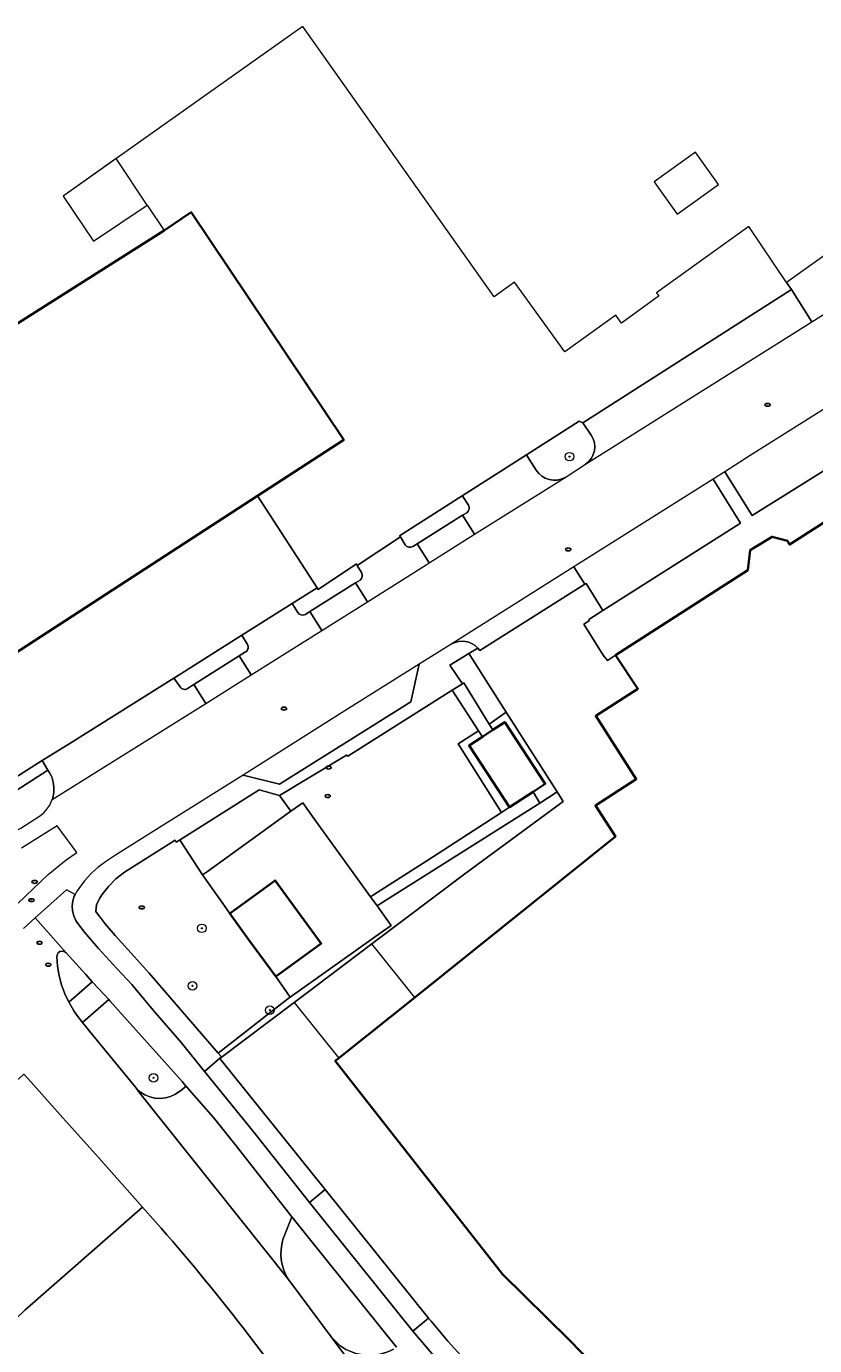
# Model space of a CAD drawing. Extents: x 147051 to 149075, y 463071 to 465537.
# Tile 191 of 229: x 147195 to 147269, y 465381 to 465503. Entities that reach past the tile are written whole.
import ezdxf
from ezdxf.enums import TextEntityAlignment as Align

# ---------------------------------------------------------------- set-up
doc = ezdxf.new("R2010")
doc.units = 0
doc.header["$LTSCALE"] = 0.5
doc.layers.get('0').update_dxf_attribs({"linetype": 'CONTINUOUS'})
for name, color, linetype, lineweight in [('B-PV-GR-BEPLANTING_CULTUUR_HEESTERS-GV', 252, 'CONTINUOUS', 18), ('B-PV-GR-BOOM-S', 252, 'CONTINUOUS', 25), ('B-PV-GR-GROENVOORZIENING-GV', 252, 'CONTINUOUS', 18), ('B-PV-IE-MEUBILAIR-S', 252, 'CONTINUOUS', 25), ('B-PV-OG-BEBOUWING-GV', 6, 'CONTINUOUS', 35), ('B-PV-OG-BEBOUWING_LUIFEL-GV', 6, 'CONTINUOUS', 18), ('B-PV-OG-TERREIN_BEGROEID-GV', 252, 'CONTINUOUS', 18), ('B-PV-OG-TERREIN_ERF-GV', 252, 'CONTINUOUS', 18), ('B-PV-VH-GESLOTENVERHARDING_ASFALT-GV', 252, 'CONTINUOUS', 18), ('B-PV-VH-HALFVERHARDING_GRASBETONSTEEN-GV', 252, 'CONTINUOUS', 18), ('B-PV-VH-OPENVERHARDING_BETONSTRAATSTEEN-GV', 252, 'CONTINUOUS', 18), ('B-PV-VH-OPENVERHARDING_TEGEL-GV', 252, 'CONTINUOUS', 18)]:
    doc.layers.add(name, color=color, linetype=linetype, lineweight=lineweight)
doc.styles.add('NLCS-ISO', font='NLCS-ISO.ttf')

# ---------------------------------------------------------------- blocks, each defined once
blk = doc.blocks.new('SIE-MEUBILAIR_PUT_RIOOLPUT-SO')
blk.add_ellipse((0, 0), major_axis=(1.25, 0), ratio=0.54)
at = {"style": 'NLCS-ISO'}
blk.add_text('ri', height=0.75, dxfattribs=at).set_placement((-0.04, 0.07), align=Align.MIDDLE_CENTER)
blk = doc.blocks.new('SGR-BOOM_GBKN-SO')
at = {"linetype": 'ByBlock', "lineweight": 18}
h = blk.add_hatch(color=0, dxfattribs=at)
h.dxf.hatch_style = 1
edge = h.paths.add_edge_path()
edge.add_arc((0, 0), 0.25, 0, 360)
at = {"color": 0, "linetype": 'ByBlock', "lineweight": 18}
for radius in [2, 0.25]:
    blk.add_circle((0, 0), radius, dxfattribs=at)
at = {"color": 0, "linetype": 'ByBlock', "lineweight": 18, "style": 'NLCS-ISO'}
blk.add_attdef('SOORT', (2.5, 0), '', height=1.5, dxfattribs=at)

msp = doc.modelspace()

# ---------------------------------------------------------------- linework, layer by layer
at = {"layer": 'B-PV-GR-BEPLANTING_CULTUUR_HEESTERS-GV', "flags": 128}
for points in [[(147246.704, 465466.68), (147241.784, 465463.55)], [(147247.038, 465466.532), (147246.704, 465466.68)], [(147247.819, 465465.396), (147247.038, 465466.532)], [(147241.784, 465463.55), (147241.822, 465463.49)], [(147241.822, 465463.49), (147242.687, 465462.14)], [(147245.381, 465461.458), (147247.287, 465462.682)]]:
    msp.add_lwpolyline(points, dxfattribs=at)
at = {"layer": 'B-PV-GR-BEPLANTING_CULTUUR_HEESTERS-GV'}
for points in [[(147247.287, 465462.682, 0.4111484), (147247.819, 465465.396)], [(147242.687, 465462.14, 0.4061802), (147245.381, 465461.458)]]:
    msp.add_lwpolyline(points, format="xyb", dxfattribs=at)
at = {"layer": 'B-PV-GR-BEPLANTING_CULTUUR_HEESTERS-GV', "flags": 128}
for points in [[(147197.316, 465434.26), (147192.281, 465431.051), (147194.366, 465428.726), (147194.397, 465428.691), (147194.409, 465428.695), (147194.783, 465428.874), (147196.512, 465429.993), (147196.892, 465430.281), (147197.112, 465430.514), (147197.219, 465430.628), (147197.484, 465431.025), (147197.679, 465431.46), (147197.701, 465431.527), (147197.765, 465431.698), (147197.859, 465432.18), (147197.874, 465432.671), (147197.81, 465433.158), (147197.667, 465433.628), (147197.414, 465434.091)], [(147213.136, 465407.983), (147213.438, 465407.635), (147213.267, 465407.488), (147213.285, 465407.466), (147220.213, 465412.674), (147221.671, 465413.796), (147222.2, 465414.205), (147227.412, 465418.129), (147236.067, 465424.64), (147245.198, 465431.35), (147244.632, 465432.238), (147243.034, 465431.205), (147228.199, 465421.851), (147227.903, 465421.664), (147229.217, 465419.843), (147228.51, 465419.34), (147219.837, 465413.174), (147219.735, 465413.101), (147218.923, 465412.498)]]:
    msp.add_lwpolyline(points, close=True, dxfattribs=at)
at = {"layer": 'B-PV-GR-GROENVOORZIENING-GV', "flags": 128}
for points in [[(147244.632, 465432.238), (147239.912, 465439.636), (147238.326, 465438.526), (147238.652, 465437.994), (147239.773, 465438.727), (147243.529, 465432.979), (147242.413, 465432.249), (147243.034, 465431.205)], [(147239.456, 465430.324), (147240.211, 465430.81), (147236.454, 465436.558), (147237.696, 465437.369), (147237.346, 465437.904), (147235.429, 465436.701)]]:
    msp.add_lwpolyline(points, close=True, dxfattribs=at)
at = {"layer": 'B-PV-OG-BEBOUWING-GV', "flags": 128}
for points in [[(147194.154, 465445.039), (147216.794, 465459.734), (147224.813, 465464.939), (147210.636, 465486.085), (147208.121, 465484.399), (147178.901, 465465.899), (147193.27, 465444.465)], [(147237.696, 465437.369), (147236.454, 465436.558), (147240.211, 465430.81), (147242.413, 465432.249), (147243.529, 465432.979), (147239.773, 465438.727), (147238.652, 465437.994)], [(147220.179, 465421.624), (147218.431, 465424.016), (147214.213, 465420.933), (147215.961, 465418.541), (147218.491, 465415.079), (147222.71, 465418.163)]]:
    msp.add_lwpolyline(points, close=True, dxfattribs=at)
msp.add_lwpolyline([(147284.012, 465466.635), (147266.408, 465455.32), (147266.254, 465455.221), (147266.041, 465455.551), (147264.617, 465455.943), (147262.996, 465454.946), (147262.573, 465454.686), (147262.361, 465452.833), (147250.067, 465444.931), (147252.145, 465441.818), (147248.223, 465439.302), (147251.992, 465433.427), (147248.196, 465430.992), (147250.058, 465428.088), (147244.899, 465423.956), (147231.402, 465413.146), (147224.692, 465407.772), (147224.356, 465407.508), (147224.019, 465407.245), (147239.55, 465387.427), (147245.741, 465381.379), (147258.709, 465368.073)], dxfattribs=at)
at = {"layer": 'B-PV-OG-BEBOUWING_LUIFEL-GV', "flags": 128}
for points in [[(147253.647, 465488.912), (147254.095, 465488.289), (147255.808, 465485.907), (147259.652, 465488.673), (147257.939, 465491.055), (147257.491, 465491.677)], [(147201.534, 465483.389), (147206.546, 465486.749), (147203.648, 465491.073), (147198.721, 465487.586)], [(147220.213, 465412.674), (147224.356, 465407.508), (147224.692, 465407.772), (147231.402, 465413.146), (147227.412, 465418.129), (147222.2, 465414.205), (147221.671, 465413.796)]]:
    msp.add_lwpolyline(points, close=True, dxfattribs=at)
at = {"layer": 'B-PV-OG-TERREIN_BEGROEID-GV', "flags": 128}
for points in [[(147235.83, 465442.29), (147235.966, 465442.376), (147238.326, 465438.526), (147239.912, 465439.636), (147236.554, 465444.899), (147236.433, 465445.093), (147234.657, 465444.019)], [(147220.993, 465431.241), (147222.07, 465429.749), (147227.301, 465422.499), (147227.563, 465422.665), (147232.515, 465425.854), (147239.456, 465430.324), (147235.429, 465436.701), (147237.346, 465437.904), (147234.874, 465441.686), (147225.171, 465435.551), (147225.051, 465435.664), (147218.847, 465431.903), (147219.89, 465430.445)], [(147202.257, 465420.486), (147202.632, 465419.999), (147203.546, 465418.893), (147205.341, 465416.958), (147206.717, 465415.409), (147213.136, 465407.983), (147218.923, 465412.498), (147219.735, 465413.101), (147219.837, 465413.174), (147218.491, 465415.079), (147215.961, 465418.541), (147214.213, 465420.933), (147213.341, 465422.17), (147212.729, 465423.039), (147211.683, 465424.523), (147209.59, 465427.718), (147209.554, 465427.773), (147209.243, 465427.577), (147209.126, 465427.75), (147204.415, 465424.794), (147203.63, 465424.173), (147202.946, 465423.452), (147202.313, 465422.69), (147202.13, 465422.366), (147201.832, 465421.771), (147201.756, 465421.136), (147202.113, 465420.673)], [(147201.433, 465414.606), (147200.819, 465415.284), (147198.995, 465417.301), (147198.827, 465417.411), (147198.629, 465417.447), (147198.432, 465417.405), (147198.268, 465417.289), (147198.16, 465417.119), (147198.127, 465416.925), (147198.201, 465416.041), (147198.354, 465415.167), (147198.585, 465414.311), (147198.892, 465413.478), (147199.262, 465412.7)], [(147210.155, 465404.898), (147210.141, 465404.914), (147209.783, 465405.325), (147203.079, 465412.829), (147202.969, 465412.947), (147200.533, 465410.823), (147200.922, 465410.319), (147201.173, 465410.014), (147205.451, 465404.808), (147205.541, 465404.677), (147205.911, 465404.356), (147206.329, 465404.099), (147206.783, 465403.914), (147207.261, 465403.804), (147207.75, 465403.774), (147208.238, 465403.823), (147208.711, 465403.952), (147209.157, 465404.155), (147209.564, 465404.428), (147209.629, 465404.481), (147209.781, 465404.601)], [(147185.653, 465397.206), (147185.591, 465397.018), (147185.494, 465396.728), (147185.075, 465391.898), (147183.182, 465389.665), (147187.344, 465385.872), (147192.151, 465381.435), (147194.295, 465383.259), (147195.171, 465384.086), (147206.087, 465393.655), (147202.055, 465398.248), (147198.703, 465401.979), (147195.738, 465405.284), (147195.084, 465406.013), (147195.075, 465406.005), (147195.049, 465405.981), (147186.282, 465398.166), (147186.185, 465398.059), (147186.168, 465398.036), (147185.886, 465397.653), (147185.796, 465397.481)]]:
    msp.add_lwpolyline(points, close=True, dxfattribs=at)
for points in [[(147207.304, 465392.3), (147206.087, 465393.655), (147195.171, 465384.086), (147194.295, 465383.259), (147192.151, 465381.435)], [(147219.971, 465392.77), (147219.315, 465391.116)], [(147229.704, 465380.676), (147219.971, 465392.77)], [(147219.385, 465387.452), (147219.657, 465386.959)], [(147219.657, 465386.959), (147223.629, 465381.61)], [(147229.249, 465363.582), (147218.918, 465377.831), (147217.808, 465379.363), (147215.442, 465382.459)], [(147223.629, 465381.61), (147224.433, 465380.805)]]:
    msp.add_lwpolyline(points, dxfattribs=at)
at = {"layer": 'B-PV-OG-TERREIN_BEGROEID-GV'}
for points in [[(147215.442, 465382.459, 0.0178573), (147207.304, 465392.3)], [(147219.315, 465391.116, 0.2106948), (147219.385, 465387.452)], [(147192.151, 465381.435, 0.0096735), (147228.653, 465349.194)], [(147224.433, 465380.805, 0.2868362), (147229.436, 465380.476)]]:
    msp.add_lwpolyline(points, format="xyb", dxfattribs=at)
at = {"layer": 'B-PV-OG-TERREIN_ERF-GV', "flags": 128}
msp.add_lwpolyline([(147201.534, 465483.389), (147206.546, 465486.749), (147208.121, 465484.399), (147210.636, 465486.085), (147224.813, 465464.939), (147216.794, 465459.734), (147222.325, 465451.213), (147222.433, 465451.046), (147225.993, 465453.425), (147226.067, 465453.268), (147230.077, 465455.949), (147229.979, 465456.042), (147235.825, 465459.76), (147241.784, 465463.55), (147246.704, 465466.68), (147247.038, 465466.532), (147266.434, 465478.903), (147265.949, 465479.563), (147262.453, 465484.78), (147258.394, 465481.86), (147253.87, 465478.605), (147254.096, 465478.291), (147253.823, 465478.094), (147250.619, 465475.789), (147250.085, 465476.531), (147245.345, 465473.121), (147240.69, 465479.591), (147238.788, 465478.223), (147220.999, 465503.355), (147220.521, 465503.017), (147198.721, 465487.586)], close=True, dxfattribs=at)
for points in [[(147191.525, 465431.839), (147196.786, 465435.173), (147199.44, 465436.801), (147209.021, 465442.804), (147209.069, 465442.835), (147215.323, 465446.789), (147220.008, 465449.749), (147222.325, 465451.213), (147216.794, 465459.734), (147194.154, 465445.039)], [(147258.709, 465368.073), (147245.741, 465381.379), (147239.55, 465387.427), (147224.019, 465407.245), (147224.356, 465407.508), (147224.692, 465407.772), (147231.402, 465413.146), (147244.899, 465423.956), (147250.058, 465428.088), (147248.196, 465430.992), (147251.992, 465433.427), (147248.223, 465439.302), (147252.145, 465441.818), (147250.067, 465444.931), (147249.309, 465444.447), (147248.933, 465444.938), (147247.124, 465447.816), (147247.648, 465448.157), (147247.595, 465448.267), (147248.9, 465449.096), (147247.327, 465451.603), (147247.219, 465451.535), (147237.452, 465445.379), (147237.259, 465445.592), (147236.433, 465445.093), (147236.554, 465444.899), (147239.912, 465439.636), (147244.632, 465432.238), (147245.198, 465431.35), (147236.067, 465424.64), (147227.412, 465418.129), (147222.2, 465414.205), (147221.671, 465413.796), (147220.213, 465412.674), (147213.285, 465407.466)], [(147213.285, 465407.466), (147223.068, 465395.306), (147232.699, 465383.364), (147232.939, 465383.067), (147234.486, 465381.217), (147237.314, 465378.126)]]:
    msp.add_lwpolyline(points, dxfattribs=at)
at = {"layer": 'B-PV-VH-GESLOTENVERHARDING_ASFALT-GV', "flags": 128}
for points in [[(147194.544, 465421.891), (147197.329, 465424.555), (147199, 465425.921), (147199.983, 465426.619), (147198.169, 465429.079), (147194.868, 465427.006)], [(147234.09, 465378.796), (147231.232, 465382.14), (147221.615, 465394.096), (147220.224, 465395.855), (147216.434, 465400.647), (147211.889, 465406.252), (147211.868, 465406.278), (147209.713, 465408.936), (147207.093, 465411.976), (147205.099, 465414.336), (147203.706, 465415.827), (147202.009, 465417.692), (147200.703, 465419.205), (147200.701, 465419.208), (147200.077, 465420.003), (147199.889, 465420.307), (147199.708, 465420.734), (147199.603, 465421.187), (147199.577, 465421.65), (147199.63, 465422.112), (147199.762, 465422.557), (147199.845, 465422.725), (147199.031, 465423.159), (147196.126, 465420.548), (147198.995, 465417.301), (147200.819, 465415.284), (147201.433, 465414.606), (147201.485, 465414.549), (147202.969, 465412.947), (147203.079, 465412.829), (147209.783, 465405.325), (147210.141, 465404.914), (147210.155, 465404.898), (147210.44, 465404.571), (147212.685, 465401.994), (147214.803, 465399.364), (147218.391, 465394.785), (147219.971, 465392.77), (147229.704, 465380.676)]]:
    msp.add_lwpolyline(points, dxfattribs=at)
at = {"layer": 'B-PV-VH-GESLOTENVERHARDING_ASFALT-GV'}
msp.add_lwpolyline([(147228.653, 465349.194, -0.0096735), (147192.151, 465381.435)], format="xyb", dxfattribs=at)
at = {"layer": 'B-PV-VH-HALFVERHARDING_GRASBETONSTEEN-GV', "flags": 128}
msp.add_lwpolyline([(147209.59, 465427.718), (147211.683, 465424.523), (147212.128, 465424.844), (147219.89, 465430.445), (147218.847, 465431.903), (147216.954, 465432.44), (147209.554, 465427.773)], close=True, dxfattribs=at)
at = {"layer": 'B-PV-VH-OPENVERHARDING_BETONSTRAATSTEEN-GV', "flags": 128}
for points in [[(147278.198, 465487.495), (147272.788, 465484.12), (147272.644, 465484.331), (147265.949, 465479.563), (147266.434, 465478.903), (147268.319, 465475.913), (147280.618, 465483.65)], [(147262.769, 465457.919), (147281.992, 465469.897), (147279.261, 465473.97), (147262.595, 465463.481), (147260.227, 465461.99)], [(147261.671, 465457.211), (147259.138, 465461.306), (147246.193, 465453.146), (147247.219, 465451.535), (147247.327, 465451.603), (147248.9, 465449.096)], [(147236.97, 465456.17), (147235.858, 465457.938), (147231.624, 465455.278), (147232.737, 465453.508)], [(147221.66, 465449), (147222.768, 465447.24), (147227.001, 465449.901), (147225.894, 465451.66)], [(147211.972, 465440.452), (147216.205, 465443.114), (147215.096, 465444.876), (147210.87, 465442.206)], [(147218.837, 465432.967), (147231.037, 465440.622), (147231.813, 465444.11), (147224.422, 465439.454), (147215.459, 465433.808)], [(147213.267, 465407.488), (147211.868, 465406.278), (147211.889, 465406.252), (147216.434, 465400.647), (147220.224, 465395.855), (147221.615, 465394.096), (147223.068, 465395.306), (147213.285, 465407.466)], [(147223.068, 465395.306), (147221.615, 465394.096), (147231.232, 465382.14), (147232.699, 465383.364)], [(147246.862, 465368.405), (147237.314, 465378.126), (147234.486, 465381.217), (147232.939, 465383.067), (147232.699, 465383.364), (147231.232, 465382.14), (147234.09, 465378.796), (147235.859, 465376.933), (147239.206, 465373.486), (147245.462, 465367.126)]]:
    msp.add_lwpolyline(points, close=True, dxfattribs=at)
for points in [[(147266.434, 465478.903), (147247.038, 465466.532)], [(147268.319, 465475.913), (147266.434, 465478.903)], [(147247.287, 465462.682), (147268.319, 465475.913)], [(147247.038, 465466.532), (147247.819, 465465.396)], [(147241.784, 465463.55), (147235.825, 465459.76)], [(147241.822, 465463.49), (147241.784, 465463.55)], [(147242.687, 465462.14), (147241.822, 465463.49)], [(147236.97, 465456.17), (147245.381, 465461.458)], [(147235.825, 465459.76), (147235.866, 465459.696)], [(147235.866, 465459.696), (147236.405, 465458.876)], [(147236.24, 465458.178), (147235.858, 465457.938)], [(147235.858, 465457.938), (147236.97, 465456.17)], [(147230.525, 465455.19), (147230.077, 465455.949), (147226.067, 465453.268), (147226.447, 465452.639)], [(147226.318, 465451.926), (147225.894, 465451.66), (147227.001, 465449.901), (147232.472, 465453.341), (147232.737, 465453.508), (147231.624, 465455.278), (147231.24, 465455.037)], [(147246.193, 465453.146), (147234.845, 465445.992)], [(147247.219, 465451.535), (147246.193, 465453.146)], [(147237.452, 465445.379), (147247.219, 465451.535)], [(147220.008, 465449.749), (147215.323, 465446.789)], [(147220.533, 465448.9), (147220.008, 465449.749)], [(147221.66, 465449), (147221.237, 465448.734)], [(147222.768, 465447.24), (147221.66, 465449)], [(147215.323, 465446.789), (147215.848, 465445.941)], [(147216.205, 465443.114), (147222.768, 465447.24)], [(147215.673, 465445.24), (147215.096, 465444.876)], [(147237.259, 465445.592), (147237.452, 465445.379)], [(147215.096, 465444.876), (147216.205, 465443.114)], [(147209.602, 465441.992), (147209.021, 465442.804), (147199.44, 465436.801), (147196.786, 465435.173), (147197.316, 465434.26), (147197.414, 465434.091), (147197.667, 465433.628), (147197.81, 465433.158), (147197.874, 465432.671), (147197.859, 465432.18), (147197.765, 465431.698), (147197.701, 465431.527), (147211.972, 465440.452), (147210.87, 465442.206), (147210.293, 465441.841)], [(147241.514, 465357.73), (147223.629, 465381.61), (147219.657, 465386.959), (147205.867, 465404.267), (147205.541, 465404.677), (147205.451, 465404.808), (147201.173, 465410.014), (147200.922, 465410.319), (147200.533, 465410.823), (147200.005, 465411.507), (147199.724, 465411.914), (147199.273, 465412.677), (147199.262, 465412.7), (147198.892, 465413.478), (147198.585, 465414.311), (147198.354, 465415.167), (147198.201, 465416.041), (147198.127, 465416.925), (147198.16, 465417.119), (147198.268, 465417.289), (147198.432, 465417.405), (147198.629, 465417.447), (147198.827, 465417.411), (147198.995, 465417.301), (147196.126, 465420.548), (147195.381, 465419.878), (147195.024, 465419.543)], [(147195.084, 465406.013), (147195.738, 465405.284), (147198.703, 465401.979), (147202.055, 465398.248), (147206.087, 465393.655), (147207.304, 465392.3)], [(147219.315, 465391.116), (147219.971, 465392.77), (147218.391, 465394.785), (147214.803, 465399.364), (147212.685, 465401.994), (147210.44, 465404.571), (147210.155, 465404.898), (147209.781, 465404.601), (147209.629, 465404.481), (147209.564, 465404.428), (147209.157, 465404.155), (147208.711, 465403.952), (147208.238, 465403.823), (147207.75, 465403.774), (147207.261, 465403.804), (147206.783, 465403.914), (147206.329, 465404.099), (147205.911, 465404.356), (147205.541, 465404.677), (147205.867, 465404.267), (147219.657, 465386.959), (147219.385, 465387.452)], [(147215.442, 465382.459), (147217.808, 465379.363), (147218.918, 465377.831), (147229.249, 465363.582)], [(147224.433, 465380.805), (147223.629, 465381.61)], [(147223.629, 465381.61), (147241.514, 465357.73)]]:
    msp.add_lwpolyline(points, dxfattribs=at)
at = {"layer": 'B-PV-VH-OPENVERHARDING_BETONSTRAATSTEEN-GV'}
for points in [[(147247.819, 465465.396, -0.4111484), (147247.287, 465462.682)], [(147245.381, 465461.458, -0.4061802), (147242.687, 465462.14)], [(147236.405, 465458.876, -0.36524), (147236.24, 465458.178)], [(147231.24, 465455.037, -0.3760631), (147230.525, 465455.19)], [(147226.447, 465452.639, -0.4082209), (147226.318, 465451.926)], [(147221.237, 465448.734, -0.3776123), (147220.533, 465448.9)], [(147234.845, 465445.992, -0.357968), (147237.259, 465445.592)], [(147215.848, 465445.941, -0.4179256), (147215.673, 465445.24)], [(147210.293, 465441.841, -0.4154258), (147209.602, 465441.992)], [(147207.304, 465392.3, -0.0178573), (147215.442, 465382.459)], [(147219.385, 465387.452, -0.2106948), (147219.315, 465391.116)], [(147229.436, 465380.476, -0.2868362), (147224.433, 465380.805)]]:
    msp.add_lwpolyline(points, format="xyb", dxfattribs=at)
at = {"layer": 'B-PV-VH-OPENVERHARDING_TEGEL-GV', "flags": 128}
for points in [[(147250.067, 465444.931), (147262.361, 465452.833), (147262.573, 465454.686), (147262.996, 465454.946), (147264.617, 465455.943), (147266.041, 465455.551), (147266.254, 465455.221), (147266.408, 465455.32), (147284.012, 465466.635), (147282.572, 465468.961), (147281.992, 465469.897), (147262.769, 465457.919), (147260.227, 465461.99), (147259.138, 465461.306), (147261.671, 465457.211), (147248.9, 465449.096), (147247.595, 465448.267), (147247.648, 465448.157), (147247.124, 465447.816), (147248.933, 465444.938), (147249.309, 465444.447)], [(147235.83, 465442.29), (147234.874, 465441.686), (147237.346, 465437.904), (147237.696, 465437.369), (147238.652, 465437.994), (147238.326, 465438.526), (147235.966, 465442.376)], [(147192.281, 465431.051), (147197.316, 465434.26), (147196.786, 465435.173), (147191.525, 465431.839)], [(147227.903, 465421.664), (147228.199, 465421.851), (147243.034, 465431.205), (147242.413, 465432.249), (147240.211, 465430.81), (147239.456, 465430.324), (147232.515, 465425.854), (147227.563, 465422.665), (147227.301, 465422.499)], [(147211.683, 465424.523), (147212.729, 465423.039), (147213.341, 465422.17), (147214.213, 465420.933), (147218.431, 465424.016), (147220.179, 465421.624), (147222.71, 465418.163), (147218.491, 465415.079), (147219.837, 465413.174), (147228.51, 465419.34), (147229.217, 465419.843), (147227.903, 465421.664), (147227.301, 465422.499), (147222.07, 465429.749), (147220.993, 465431.241), (147219.89, 465430.445), (147212.128, 465424.844)], [(147199.262, 465412.7), (147199.273, 465412.677), (147199.724, 465411.914), (147200.005, 465411.507), (147200.533, 465410.823), (147202.969, 465412.947), (147201.485, 465414.549), (147201.433, 465414.606)]]:
    msp.add_lwpolyline(points, close=True, dxfattribs=at)
for points in [[(147235.825, 465459.76), (147229.979, 465456.042)], [(147235.866, 465459.696), (147235.825, 465459.76)], [(147236.405, 465458.876), (147235.866, 465459.696)], [(147231.624, 465455.278), (147235.858, 465457.938)], [(147235.858, 465457.938), (147236.24, 465458.178)], [(147229.979, 465456.042), (147230.077, 465455.949)], [(147230.077, 465455.949), (147230.525, 465455.19)], [(147231.24, 465455.037), (147231.624, 465455.278)], [(147225.993, 465453.425), (147222.433, 465451.046)], [(147226.067, 465453.268), (147225.993, 465453.425)], [(147226.447, 465452.639), (147226.067, 465453.268)], [(147222.325, 465451.213), (147220.008, 465449.749)], [(147221.66, 465449), (147225.894, 465451.66)], [(147222.433, 465451.046), (147222.325, 465451.213)], [(147225.894, 465451.66), (147226.318, 465451.926)], [(147220.008, 465449.749), (147220.533, 465448.9)], [(147221.237, 465448.734), (147221.66, 465449)], [(147215.323, 465446.789), (147209.069, 465442.835)], [(147215.848, 465445.941), (147215.323, 465446.789)], [(147234.845, 465445.992), (147231.813, 465444.11), (147231.037, 465440.622), (147218.837, 465432.967), (147215.459, 465433.808), (147208.167, 465429.254), (147203.594, 465426.377), (147202.648, 465425.748), (147201.947, 465425.217), (147201.39, 465424.711), (147201.297, 465424.625), (147200.703, 465423.977), (147200.17, 465423.277), (147199.968, 465422.973), (147199.845, 465422.725), (147199.762, 465422.557), (147199.63, 465422.112), (147199.577, 465421.65), (147199.603, 465421.187), (147199.708, 465420.734), (147199.889, 465420.307), (147200.077, 465420.003), (147200.701, 465419.208), (147200.703, 465419.205), (147202.009, 465417.692), (147203.706, 465415.827), (147205.099, 465414.336), (147207.093, 465411.976), (147209.713, 465408.936), (147211.868, 465406.278), (147213.267, 465407.488), (147213.438, 465407.635), (147213.136, 465407.983), (147206.717, 465415.409), (147205.341, 465416.958), (147203.546, 465418.893), (147202.632, 465419.999), (147202.257, 465420.486), (147202.113, 465420.673), (147201.756, 465421.136), (147201.832, 465421.771), (147202.13, 465422.366), (147202.313, 465422.69), (147202.946, 465423.452), (147203.63, 465424.173), (147204.415, 465424.794), (147209.126, 465427.75), (147209.243, 465427.577), (147209.554, 465427.773), (147216.954, 465432.44), (147218.847, 465431.903), (147225.051, 465435.664), (147225.171, 465435.551), (147234.874, 465441.686), (147235.83, 465442.29), (147234.657, 465444.019), (147236.433, 465445.093), (147237.259, 465445.592)], [(147215.096, 465444.876), (147215.673, 465445.24)], [(147210.87, 465442.206), (147215.096, 465444.876)], [(147209.069, 465442.835), (147209.021, 465442.804)], [(147209.021, 465442.804), (147209.602, 465441.992)], [(147210.293, 465441.841), (147210.87, 465442.206)]]:
    msp.add_lwpolyline(points, dxfattribs=at)
at = {"layer": 'B-PV-VH-OPENVERHARDING_TEGEL-GV'}
for points in [[(147236.24, 465458.178, 0.36524), (147236.405, 465458.876)], [(147230.525, 465455.19, 0.3760631), (147231.24, 465455.037)], [(147226.318, 465451.926, 0.4082209), (147226.447, 465452.639)], [(147220.533, 465448.9, 0.3776123), (147221.237, 465448.734)], [(147237.259, 465445.592, 0.357968), (147234.845, 465445.992)], [(147215.673, 465445.24, 0.4179256), (147215.848, 465445.941)], [(147209.602, 465441.992, 0.4154258), (147210.293, 465441.841)]]:
    msp.add_lwpolyline(points, format="xyb", dxfattribs=at)

# ---------------------------------------------------------------- block references
at = {"layer": 'B-PV-GR-BOOM-S', "xscale": 0.2, "yscale": 0.2, "zscale": 0.2}
for p in [(147245.787, 465463.385), (147211.62, 465419.569), (147210.751, 465414.227), (147217.931, 465411.968), (147207.122, 465405.686)]:
    msp.add_blockref('SGR-BOOM_GBKN-SO', p, dxfattribs=at)
at = {"layer": 'B-PV-IE-MEUBILAIR-S', "xscale": 0.2, "yscale": 0.2, "zscale": 0.2}
for p in [(147264.203, 465468.198), (147245.671, 465454.772), (147219.252, 465439.978), (147223.392, 465434.499), (147223.316, 465431.86), (147196.073, 465423.883), (147195.778, 465422.186), (147206.034, 465421.509), (147196.526, 465418.232), (147197.344, 465416.192)]:
    msp.add_blockref('SIE-MEUBILAIR_PUT_RIOOLPUT-SO', p, dxfattribs=at)

doc.saveas('drawing.dxf')
